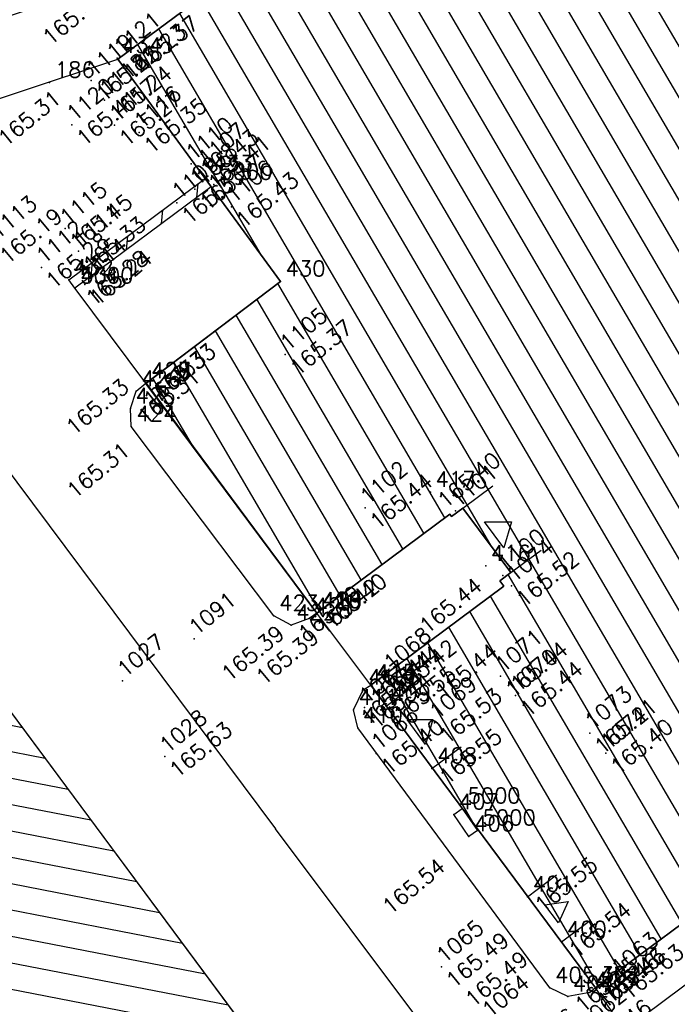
# Model space of a CAD drawing. Header units: feet. Extents: x 529188 to 529675, y 139816 to 140273.
# Tile 47 of 118: x 529433 to 529445, y 139988 to 140007. Entities that reach past the tile are written whole.
import ezdxf
from ezdxf.enums import TextEntityAlignment as Align

# ---------------------------------------------------------------- set-up
doc = ezdxf.new("R2010")
doc.units = ezdxf.units.FT
doc.header["$LTSCALE"] = 2
doc.header["$MEASUREMENT"] = 0
doc.header["$PDSIZE"] = 0.1
doc.layers.get('0').update_dxf_attribs({"linetype": 'CONTINUOUS'})
for name, color, linetype in [('ARMOIRE', 11, 'CONTINUOUS'), ('BATI', 10, 'CONTINUOUS'), ('BATI-HACHURES', 30, 'CONTINUOUS'), ('BORDURETTE', 20, 'CONTINUOUS'), ('MURS', 1, 'CONTINUOUS'), ('PORTES', 14, 'CONTINUOUS'), ('SOCLES', 13, 'CONTINUOUS'), ('TOPOALT', 3, 'CONTINUOUS'), ('TOPOJIS', 7, 'CONTINUOUS'), ('TOPOJIS-GELE', 7, 'CONTINUOUS'), ('TOPOMAT', 142, 'CONTINUOUS'), ('TROTTOIR', 7, 'CONTINUOUS')]:
    doc.layers.add(name, color=color, linetype=linetype)
doc.styles.get("Standard").update_dxf_attribs({"font": 'ROMANS.SHX'})

# ---------------------------------------------------------------- blocks, each defined once
blk = doc.blocks.new('TCPOINT')
at = {"color": 0}
blk.add_point((0, 0), dxfattribs=at)
at = {"layer": 'TOPOALT'}
blk.add_attdef('ALT', text='', height=0.3, dxfattribs=at).set_placement((0.1, -0.1), align=Align.TOP_LEFT)
at = {"layer": 'TOPOMAT'}
blk.add_attdef('MAT', (0.1, 0.1), '', height=0.3, dxfattribs=at)
blk = doc.blocks.new('*X27')
at = {"color": 0}
for p, q in [((527495.856, 148357.822), (527495.871, 148357.837)), ((527495.856, 148357.787), (527495.895, 148357.825)), ((527495.856, 148357.752), (527495.918, 148357.813)), ((527495.856, 148357.716), (527495.942, 148357.802)), ((527495.856, 148357.681), (527495.965, 148357.79)), ((527495.856, 148357.645), (527495.989, 148357.778)), ((527495.856, 148357.61), (527496.013, 148357.766)), ((527495.856, 148357.575), (527496.036, 148357.754)), ((527495.856, 148357.539), (527496.06, 148357.743)), ((527495.856, 148357.504), (527496.083, 148357.731)), ((527495.856, 148357.469), (527496.107, 148357.719)), ((527495.878, 148357.455), (527496.13, 148357.707)), ((527495.949, 148357.49), (527496.154, 148357.695)), ((527496.02, 148357.526), (527496.178, 148357.684)), ((527496.09, 148357.561), (527496.201, 148357.672)), ((527496.161, 148357.597), (527496.225, 148357.66)), ((527496.232, 148357.632), (527496.248, 148357.648))]:
    blk.add_line(p, q, dxfattribs=at)
blk = doc.blocks.new('320')
for p, q in [((0, 0), (0, -0.7)), ((1, 0), (1, -0.7)), ((0.5, -0.572), (0.3, -0.172)), ((0.3, -0.172), (0.7, -0.172)), ((0.7, -0.172), (0.5, -0.572))]:
    blk.add_line(p, q)
at = {"rotation": 269.9999999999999}
blk.add_blockref('*X27', (-148357.144, 527495.685), dxfattribs=at)

msp = doc.modelspace()

# ---------------------------------------------------------------- hatches: boundary and pattern name
at = {"layer": 'BATI-HACHURES'}
h = msp.add_hatch(dxfattribs=at)
h.set_pattern_fill('ANSI31', color=256, scale=4, angle=36, style=0)
h.set_pattern_definition([(120.33073, (529369.40005, 139849.6858), (-0.4315624, -0.2524953), [])])
edge = h.paths.add_edge_path()
edge.add_line((529449.762, 140017.584), (529450.25, 140016.925))
edge.add_line((529450.25, 140016.925), (529452.038, 140018.235))
edge.add_line((529452.038, 140018.235), (529451.541, 140018.906))
edge.add_line((529451.541, 140018.906), (529461.123, 140026.004))
edge.add_line((529461.123, 140026.004), (529461.486, 140025.492))
edge.add_line((529461.486, 140025.492), (529460.044, 140024.438))
edge.add_line((529460.044, 140024.438), (529468.446, 140013.152))
edge.add_line((529468.446, 140013.152), (529464.219, 140010.192))
edge.add_line((529464.219, 140010.192), (529466.637, 140006.914))
edge.add_line((529466.637, 140006.914), (529467.08, 140007.241))
edge.add_line((529467.08, 140007.241), (529467.224, 140007.043))
edge.add_line((529467.224, 140007.043), (529455.263, 139998.214))
edge.add_line((529455.263, 139998.214), (529454.693, 139998.982))
edge.add_line((529454.693, 139998.982), (529453.629, 139998.192))
edge.add_line((529453.629, 139998.192), (529454.787, 139996.632))
edge.add_line((529454.787, 139996.632), (529443.903, 139988.552))
edge.add_line((529443.903, 139988.552), (529439.564, 139994.392))
edge.add_line((529439.564, 139994.392), (529442.13, 139996.302))
edge.add_line((529442.13, 139996.302), (529442.052, 139996.406))
edge.add_line((529442.052, 139996.406), (529442.269, 139996.567))
edge.add_line((529442.269, 139996.567), (529441.339, 139997.809))
edge.add_line((529441.339, 139997.809), (529441.123, 139997.647))
edge.add_line((529441.123, 139997.647), (529441.087, 139997.695))
edge.add_line((529441.087, 139997.695), (529438.521, 139995.786))
edge.add_line((529438.521, 139995.786), (529435.223, 140000.219))
edge.add_line((529435.223, 140000.219), (529437.819, 140002.186))
edge.add_line((529437.819, 140002.186), (529434.679, 140006.477))
edge.add_line((529434.679, 140006.477), (529442.935, 140012.589))
edge.add_line((529442.935, 140012.589), (529443.738, 140011.504))
edge.add_line((529443.738, 140011.504), (529444.868, 140012.341))
edge.add_line((529444.868, 140012.341), (529444.093, 140013.387))
edge.add_line((529444.093, 140013.387), (529449.76, 140017.586))
h = msp.add_hatch(dxfattribs=at)
h.set_pattern_fill('ANSI31', color=256, scale=5, style=0)
h.set_pattern_definition([(84.33073, (529369.40005, 139849.6858), (-0.621943, 0.0617412), [])])
h.paths.add_polyline_path([(529433.732, 140002.215), (529436.363, 140004.176), (529436.481, 140004.015), (529433.852, 140002.055)])
h = msp.add_hatch(dxfattribs=at)
h.set_pattern_fill('ANSI31', color=256, scale=4, angle=36, style=0)
h.set_pattern_definition([(169.02298, (529575.81883, 139934.26534), (-0.0952077, -0.4908518), [])])
h.paths.add_polyline_path([(529444.168, 139937.919), (529463.76, 139951.856), (529439.17, 139985.045), (529427.27, 140001.077), (529407.852, 139986.541)])

# ---------------------------------------------------------------- linework, layer by layer
at = {"layer": 'ARMOIRE', "flags": 128}
msp.add_lwpolyline([(529441.459, 139991.474), (529441.164, 139991.898), (529441.328, 139992.013), (529441.623, 139991.588)], close=True, dxfattribs=at)
at = {"layer": 'BATI', "flags": 128}
for points in [[(529467.224, 140007.043), (529455.263, 139998.214), (529454.693, 139998.982), (529453.629, 139998.192), (529454.787, 139996.632), (529443.903, 139988.552), (529439.564, 139994.392), (529442.13, 139996.302), (529442.052, 139996.406), (529442.269, 139996.567), (529441.339, 139997.809), (529441.123, 139997.647), (529441.087, 139997.695), (529438.521, 139995.786), (529435.223, 140000.219), (529437.819, 140002.186), (529434.679, 140006.477), (529442.935, 140012.589), (529443.738, 140011.504), (529444.868, 140012.341), (529444.093, 140013.387), (529449.76, 140017.586)], [(529442.935, 140012.589), (529434.679, 140006.477), (529437.819, 140002.186), (529435.224, 140000.22), (529438.521, 139995.786), (529441.087, 139997.695), (529441.123, 139997.647), (529441.339, 139997.809), (529442.269, 139996.567), (529442.052, 139996.406), (529442.13, 139996.302), (529439.564, 139994.392), (529443.903, 139988.552), (529454.787, 139996.632), (529453.629, 139998.192), (529454.653, 139999.031), (529455.263, 139998.214), (529467.226, 140007.04)], [(529439.17, 139985.045), (529427.27, 140001.077)]]:
    msp.add_lwpolyline(points, dxfattribs=at)
at = {"layer": 'BATI'}
msp.add_lwpolyline([(529407.849, 139986.596), (529427.27, 140001.077), (529463.76, 139951.856), (529444.168, 139937.919)], close=True, dxfattribs=at)
at = {"layer": 'BORDURETTE'}
msp.add_line((529441.767, 139986.233), (529437.722, 139991.617), dxfattribs=at)
at = {"layer": 'BORDURETTE', "flags": 128}
msp.add_lwpolyline([(529428.03, 140004.602), (529437.722, 139991.617)], dxfattribs=at)
at = {"layer": 'MURS', "flags": 128}
msp.add_lwpolyline([(529433.732, 140002.215), (529436.363, 140004.176), (529436.481, 140004.015), (529433.852, 140002.055)], close=True, dxfattribs=at)
at = {"layer": 'SOCLES', "flags": 128}
for points in [[(529444.273, 140013.521), (529443.357, 140014.752), (529433.975, 140007.772), (529429.811, 140006.398), (529430.739, 140005.17), (529434.679, 140006.477)], [(529435.222, 140000.222), (529433.854, 140002.048)], [(529439.564, 139994.392), (529438.521, 139995.786)], [(529450.087, 139991.921), (529444.468, 139987.731)], [(529444.468, 139987.731), (529443.903, 139988.552)]]:
    msp.add_lwpolyline(points, dxfattribs=at)
at = {"layer": 'TROTTOIR', "flags": 128}
for points in [[(529438.521, 139995.786), (529438.374, 139995.677), (529438.026, 139995.553), (529437.692, 139995.732), (529434.938, 139999.387), (529434.923, 139999.731), (529435.034, 140000.068), (529435.223, 140000.221)], [(529443.903, 139988.552), (529443.792, 139988.459), (529443.366, 139988.381), (529443.022, 139988.548), (529439.311, 139993.567), (529439.227, 139993.915), (529439.416, 139994.304), (529439.564, 139994.392)]]:
    msp.add_lwpolyline(points, dxfattribs=at)

# ---------------------------------------------------------------- block references
at = {"layer": 'PORTES', "xscale": 1.550846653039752, "yscale": 1.037014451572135, "zscale": 1.037014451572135, "rotation": 126.8160142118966}
msp.add_blockref('320', (529442.269, 139996.567), dxfattribs=at)
at = {"layer": 'PORTES'}
for p, xscale, rotation in [((529440.745, 139992.786), 1.495491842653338, 126.3637585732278), ((529443.246, 139989.437), 1.089324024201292, 126.9405500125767)]:
    msp.add_blockref('320', p, dxfattribs=dict(at, xscale=xscale, rotation=rotation))
at = {"layer": 'TOPOJIS'}
ref = msp.add_blockref('TCPOINT', (529433.975, 140007.772), dxfattribs=at)
ref.add_attrib('MAT', '183', (529434.075, 140007.872), dxfattribs={"layer": 'TOPOMAT', "height": 0.3})
ref.add_attrib('ALT', '165.43', dxfattribs={"layer": 'TOPOALT', "height": 0.3, "rotation": 39.3307}).set_placement((529433.188, 140006.959), align=Align.TOP_LEFT)
ref = msp.add_blockref('TCPOINT', (529434.664, 140006.498), dxfattribs=at)
ref.add_attrib('MAT', '434', (529434.764, 140006.598), dxfattribs={"layer": 'TOPOMAT', "height": 0.3})
ref.add_attrib('ALT', '165.37', dxfattribs={"layer": 'TOPOALT', "height": 0.3, "rotation": 39.3307}).set_placement((529434.994, 140006.452), align=Align.TOP_LEFT)
ref = msp.add_blockref('TCPOINT', (529433.362, 140006.027), dxfattribs=at)
ref.add_attrib('MAT', '186', (529433.462, 140006.127), dxfattribs={"layer": 'TOPOMAT', "height": 0.3})
ref.add_attrib('ALT', '165.31', dxfattribs={"layer": 'TOPOALT', "height": 0.3, "rotation": 39.3307}).set_placement((529432.329, 140005.006), align=Align.TOP_LEFT)
for p, values in [((529436.416, 140004.216), {'MAT': '433'}), ((529436.536, 140004.056), {'MAT': '5000'}), ((529437.819, 140002.186), {'MAT': '430'}), ((529433.852, 140002.055), {'MAT': '5000'}), ((529433.854, 140002.048), {'MAT': '431'}), ((529441.164, 139991.898), {'MAT': '407'}), ((529441.328, 139992.013), {'MAT': '5000'}), ((529441.623, 139991.588), {'MAT': '5000'})]:
    msp.add_blockref('TCPOINT', p, dxfattribs=at).add_auto_attribs(values)
ref = msp.add_blockref('TCPOINT', (529433.732, 140002.215), dxfattribs=at)
ref.add_attrib('MAT', '432', (529433.832, 140002.315), dxfattribs={"layer": 'TOPOMAT', "height": 0.3})
ref.add_attrib('ALT', '165.28', dxfattribs={"layer": 'TOPOALT', "height": 0.3, "rotation": 39.3307}).set_placement((529434.021, 140001.922), align=Align.TOP_LEFT)
ref = msp.add_blockref('TCPOINT', (529435.222, 140000.222), dxfattribs=at)
ref.add_attrib('MAT', '429', (529435.322, 140000.322), dxfattribs={"layer": 'TOPOMAT', "height": 0.3})
ref.add_attrib('ALT', '165.33', dxfattribs={"layer": 'TOPOJIS-GELE', "height": 0.3, "rotation": 39.3307}).set_placement((529435.322, 140000.122), align=Align.TOP_LEFT)
ref = msp.add_blockref('TCPOINT', (529435.223, 140000.221), dxfattribs=at)
ref.add_attrib('MAT', '427', (529435.323, 140000.321), dxfattribs={"layer": 'TOPOMAT', "height": 0.3})
ref.add_attrib('ALT', '165.33', dxfattribs={"layer": 'TOPOJIS-GELE', "height": 0.3, "rotation": 39.3307}).set_placement((529435.323, 140000.121), align=Align.TOP_LEFT)
ref = msp.add_blockref('TCPOINT', (529435.223, 140000.219), dxfattribs=at)
ref.add_attrib('MAT', '428', (529435.323, 140000.319), dxfattribs={"layer": 'TOPOMAT', "height": 0.3})
ref.add_attrib('ALT', '165.33', dxfattribs={"layer": 'TOPOALT', "height": 0.3, "rotation": 39.3307}).set_placement((529433.641, 139999.434), align=Align.TOP_LEFT)
ref = msp.add_blockref('TCPOINT', (529435.034, 140000.068), dxfattribs=at)
ref.add_attrib('MAT', '426', (529435.134, 140000.168), dxfattribs={"layer": 'TOPOMAT', "height": 0.3})
ref.add_attrib('ALT', '165.33', dxfattribs={"layer": 'TOPOJIS-GELE', "height": 0.3, "rotation": 39.3307}).set_placement((529435.134, 139999.968), align=Align.TOP_LEFT)
ref = msp.add_blockref('TCPOINT', (529434.923, 139999.731), dxfattribs=at)
ref.add_attrib('MAT', '425', (529435.023, 139999.831), dxfattribs={"layer": 'TOPOMAT', "height": 0.3})
ref.add_attrib('ALT', '165.31', dxfattribs={"layer": 'TOPOJIS-GELE', "height": 0.3, "rotation": 39.3307}).set_placement((529435.023, 139999.631), align=Align.TOP_LEFT)
ref = msp.add_blockref('TCPOINT', (529434.938, 139999.387), dxfattribs=at)
ref.add_attrib('MAT', '424', (529435.038, 139999.487), dxfattribs={"layer": 'TOPOMAT', "height": 0.3})
ref.add_attrib('ALT', '165.31', dxfattribs={"layer": 'TOPOALT', "height": 0.3, "rotation": 39.3307}).set_placement((529433.66, 139998.209), align=Align.TOP_LEFT)
ref = msp.add_blockref('TCPOINT', (529440.713, 139998.12), dxfattribs=at)
ref.add_attrib('MAT', '417', (529440.813, 139998.22), dxfattribs={"layer": 'TOPOMAT', "height": 0.3})
ref.add_attrib('ALT', '165.40', dxfattribs={"layer": 'TOPOALT', "height": 0.3, "rotation": 39.3307}).set_placement((529440.813, 139998.02), align=Align.TOP_LEFT)
ref = msp.add_blockref('TCPOINT', (529441.783, 139996.696), dxfattribs=at)
ref.add_attrib('MAT', '416', (529441.883, 139996.796), dxfattribs={"layer": 'TOPOMAT', "height": 0.3})
ref.add_attrib('ALT', '165.44', dxfattribs={"layer": 'TOPOALT', "height": 0.3, "rotation": 39.3307}).set_placement((529440.463, 139995.598), align=Align.TOP_LEFT)
ref = msp.add_blockref('TCPOINT', (529438.521, 139995.786), dxfattribs=at)
ref.add_attrib('MAT', '420', (529438.621, 139995.886), dxfattribs={"layer": 'TOPOMAT', "height": 0.3})
ref.add_attrib('ALT', '165.40', dxfattribs={"layer": 'TOPOJIS-GELE', "height": 0.3, "rotation": 39.3307}).set_placement((529438.621, 139995.686), align=Align.TOP_LEFT)
ref = msp.add_blockref('TCPOINT', (529438.521, 139995.786), dxfattribs=at)
ref.add_attrib('MAT', '418', (529438.621, 139995.886), dxfattribs={"layer": 'TOPOMAT', "height": 0.3})
ref.add_attrib('ALT', '165.40', dxfattribs={"layer": 'TOPOALT', "height": 0.3, "rotation": 39.3307}).set_placement((529438.621, 139995.686), align=Align.TOP_LEFT)
ref = msp.add_blockref('TCPOINT', (529438.523, 139995.786), dxfattribs=at)
ref.add_attrib('MAT', '419', (529438.623, 139995.886), dxfattribs={"layer": 'TOPOMAT', "height": 0.3})
ref.add_attrib('ALT', '165.40', dxfattribs={"layer": 'TOPOJIS-GELE', "height": 0.3, "rotation": 39.3307}).set_placement((529438.623, 139995.686), align=Align.TOP_LEFT)
ref = msp.add_blockref('TCPOINT', (529438.374, 139995.677), dxfattribs=at)
ref.add_attrib('MAT', '421', (529438.474, 139995.777), dxfattribs={"layer": 'TOPOMAT', "height": 0.3})
ref.add_attrib('ALT', '165.42', dxfattribs={"layer": 'TOPOJIS-GELE', "height": 0.3, "rotation": 39.3307}).set_placement((529438.474, 139995.577), align=Align.TOP_LEFT)
ref = msp.add_blockref('TCPOINT', (529436.151, 139995.288, 165.391), dxfattribs=at)
ref.add_attrib('MAT', '1091', (529436.201, 139995.338, 165.391), dxfattribs={"layer": 'TOPOMAT', "height": 0.3, "rotation": 39.3307})
ref.add_attrib('ALT', '165.39', dxfattribs={"layer": 'TOPOALT', "height": 0.3, "rotation": 39.3307}).set_placement((529436.641, 139994.676, 165.391), align=Align.TOP_LEFT)
ref = msp.add_blockref('TCPOINT', (529438.026, 139995.553), dxfattribs=at)
ref.add_attrib('MAT', '422', (529438.126, 139995.653), dxfattribs={"layer": 'TOPOMAT', "height": 0.3})
ref.add_attrib('ALT', '165.39', dxfattribs={"layer": 'TOPOJIS-GELE', "height": 0.3, "rotation": 39.3307}).set_placement((529438.126, 139995.453), align=Align.TOP_LEFT)
ref = msp.add_blockref('TCPOINT', (529434.769, 139994.477), dxfattribs=at)
ref.add_attrib('MAT', '1027', (529434.819, 139994.527), dxfattribs={"layer": 'TOPOMAT', "height": 0.3, "rotation": 39.3307})
ref = msp.add_blockref('TCPOINT', (529439.416, 139994.304), dxfattribs=at)
ref.add_attrib('MAT', '412', (529439.516, 139994.404), dxfattribs={"layer": 'TOPOMAT', "height": 0.3})
ref.add_attrib('ALT', '165.44', dxfattribs={"layer": 'TOPOJIS-GELE', "height": 0.3, "rotation": 39.3307}).set_placement((529439.516, 139994.204), align=Align.TOP_LEFT)
ref = msp.add_blockref('TCPOINT', (529439.562, 139994.392), dxfattribs=at)
ref.add_attrib('MAT', '415', (529439.662, 139994.492), dxfattribs={"layer": 'TOPOMAT', "height": 0.3})
ref.add_attrib('ALT', '165.44', dxfattribs={"layer": 'TOPOJIS-GELE', "height": 0.3, "rotation": 39.3307}).set_placement((529439.662, 139994.292), align=Align.TOP_LEFT)
ref = msp.add_blockref('TCPOINT', (529439.564, 139994.392), dxfattribs=at)
ref.add_attrib('MAT', '414', (529439.664, 139994.492), dxfattribs={"layer": 'TOPOMAT', "height": 0.3})
ref.add_attrib('ALT', '165.44', dxfattribs={"layer": 'TOPOALT', "height": 0.3, "rotation": 39.3307}).set_placement((529439.664, 139994.292), align=Align.TOP_LEFT)
ref = msp.add_blockref('TCPOINT', (529439.566, 139994.393), dxfattribs=at)
ref.add_attrib('MAT', '413', (529439.666, 139994.493), dxfattribs={"layer": 'TOPOMAT', "height": 0.3})
ref.add_attrib('ALT', '165.44', dxfattribs={"layer": 'TOPOJIS-GELE', "height": 0.3, "rotation": 39.3307}).set_placement((529439.666, 139994.293), align=Align.TOP_LEFT)
ref = msp.add_blockref('TCPOINT', (529439.227, 139993.915), dxfattribs=at)
ref.add_attrib('MAT', '411', (529439.327, 139994.015), dxfattribs={"layer": 'TOPOMAT', "height": 0.3})
ref.add_attrib('ALT', '165.44', dxfattribs={"layer": 'TOPOJIS-GELE', "height": 0.3, "rotation": 39.3307}).set_placement((529439.327, 139993.815), align=Align.TOP_LEFT)
ref = msp.add_blockref('TCPOINT', (529439.858, 139993.99), dxfattribs=at)
ref.add_attrib('MAT', '409', (529439.958, 139994.09), dxfattribs={"layer": 'TOPOMAT', "height": 0.3})
ref.add_attrib('ALT', '165.55', dxfattribs={"layer": 'TOPOJIS-GELE', "height": 0.3, "rotation": 39.3307}).set_placement((529439.958, 139993.89), align=Align.TOP_LEFT)
ref = msp.add_blockref('TCPOINT', (529440.745, 139992.786), dxfattribs=at)
ref.add_attrib('MAT', '408', (529440.845, 139992.886), dxfattribs={"layer": 'TOPOMAT', "height": 0.3})
ref.add_attrib('ALT', '165.55', dxfattribs={"layer": 'TOPOALT', "height": 0.3, "rotation": 39.3307}).set_placement((529440.845, 139992.686), align=Align.TOP_LEFT)
ref = msp.add_blockref('TCPOINT', (529441.459, 139991.474), dxfattribs=at)
ref.add_attrib('MAT', '406', (529441.559, 139991.574), dxfattribs={"layer": 'TOPOMAT', "height": 0.3})
ref.add_attrib('ALT', '165.54', dxfattribs={"layer": 'TOPOALT', "height": 0.3, "rotation": 39.3307}).set_placement((529439.749, 139990.181), align=Align.TOP_LEFT)
ref = msp.add_blockref('TCPOINT', (529442.591, 139990.308), dxfattribs=at)
ref.add_attrib('MAT', '401', (529442.691, 139990.408), dxfattribs={"layer": 'TOPOMAT', "height": 0.3})
ref.add_attrib('ALT', '165.55', dxfattribs={"layer": 'TOPOALT', "height": 0.3, "rotation": 39.3307}).set_placement((529442.691, 139990.208), align=Align.TOP_LEFT)
ref = msp.add_blockref('TCPOINT', (529443.893, 139988.561), dxfattribs=at)
ref.add_attrib('MAT', '402', (529443.993, 139988.661), dxfattribs={"layer": 'TOPOMAT', "height": 0.3})
ref.add_attrib('ALT', '165.46', dxfattribs={"layer": 'TOPOJIS-GELE', "height": 0.3, "rotation": 39.3307}).set_placement((529443.993, 139988.461), align=Align.TOP_LEFT)
ref = msp.add_blockref('TCPOINT', (529443.903, 139988.552), dxfattribs=at)
ref.add_attrib('MAT', '331', (529444.003, 139988.652), dxfattribs={"layer": 'TOPOMAT', "height": 0.3})
ref.add_attrib('ALT', '165.43', dxfattribs={"layer": 'TOPOALT', "height": 0.3, "rotation": 39.3307}).set_placement((529444.003, 139988.452), align=Align.TOP_LEFT)
ref = msp.add_blockref('TCPOINT', (529443.366, 139988.381), dxfattribs=at)
ref.add_attrib('MAT', '404', (529443.466, 139988.481), dxfattribs={"layer": 'TOPOMAT', "height": 0.3})
ref.add_attrib('ALT', '165.45', dxfattribs={"layer": 'TOPOJIS-GELE', "height": 0.3, "rotation": 39.3307}).set_placement((529443.466, 139988.281), align=Align.TOP_LEFT)
ref = msp.add_blockref('TCPOINT', (529443.792, 139988.459), dxfattribs=at)
ref.add_attrib('MAT', '403', (529443.892, 139988.559), dxfattribs={"layer": 'TOPOMAT', "height": 0.3})
ref.add_attrib('ALT', '165.46', dxfattribs={"layer": 'TOPOJIS-GELE', "height": 0.3, "rotation": 39.3307}).set_placement((529443.892, 139988.359), align=Align.TOP_LEFT)
ref = msp.add_blockref('TCPOINT', (529443.022, 139988.548), dxfattribs=at)
ref.add_attrib('MAT', '405', (529443.122, 139988.648), dxfattribs={"layer": 'TOPOMAT', "height": 0.3})
ref.add_attrib('ALT', '165.46', dxfattribs={"layer": 'TOPOALT', "height": 0.3, "rotation": 39.3307}).set_placement((529442.266, 139987.288), align=Align.TOP_LEFT)
at = {"layer": 'TOPOJIS-GELE'}
ref = msp.add_blockref('TCPOINT', (529434.698, 140006.487, 165.233), dxfattribs=at)
ref.add_attrib('MAT', '1121', (529434.748, 140006.537, 165.233), dxfattribs={"layer": 'TOPOMAT', "height": 0.3, "rotation": 39.3307})
ref.add_attrib('ALT', '165.23', dxfattribs={"layer": 'TOPOALT', "height": 0.3, "rotation": 39.3307}).set_placement((529434.748, 140006.287, 165.233), align=Align.TOP_LEFT)
ref = msp.add_blockref('TCPOINT', (529434.167, 140006.067, 165.225), dxfattribs=at)
ref.add_attrib('MAT', '1119', (529434.217, 140006.117, 165.225), dxfattribs={"layer": 'TOPOMAT', "height": 0.3, "rotation": 39.3307})
ref.add_attrib('ALT', '165.22', dxfattribs={"layer": 'TOPOALT', "height": 0.3, "rotation": 39.3307}).set_placement((529434.217, 140005.867, 165.225), align=Align.TOP_LEFT)
ref = msp.add_blockref('TCPOINT', (529434.425, 140005.688, 165.239), dxfattribs=at)
ref.add_attrib('MAT', '1118', (529434.475, 140005.738, 165.239), dxfattribs={"layer": 'TOPOMAT', "height": 0.3, "rotation": 39.3307})
ref.add_attrib('ALT', '165.24', dxfattribs={"layer": 'TOPOALT', "height": 0.3, "rotation": 39.3307}).set_placement((529434.475, 140005.488, 165.239), align=Align.TOP_LEFT)
ref = msp.add_blockref('TCPOINT', (529433.793, 140005.211, 165.411), dxfattribs=at)
ref.add_attrib('MAT', '1120', (529433.843, 140005.261, 165.411), dxfattribs={"layer": 'TOPOMAT', "height": 0.3, "rotation": 39.3307})
ref.add_attrib('ALT', '165.41', dxfattribs={"layer": 'TOPOALT', "height": 0.3, "rotation": 39.3307}).set_placement((529433.843, 140005.011, 165.411), align=Align.TOP_LEFT)
ref = msp.add_blockref('TCPOINT', (529434.616, 140005.202, 165.267), dxfattribs=at)
ref.add_attrib('MAT', '1117', (529434.666, 140005.252, 165.267), dxfattribs={"layer": 'TOPOMAT', "height": 0.3, "rotation": 39.3307})
ref.add_attrib('ALT', '165.27', dxfattribs={"layer": 'TOPOALT', "height": 0.3, "rotation": 39.3307}).set_placement((529434.666, 140005.002, 165.267), align=Align.TOP_LEFT)
ref = msp.add_blockref('TCPOINT', (529435.093, 140005.063, 165.351), dxfattribs=at)
ref.add_attrib('MAT', '1116', (529435.143, 140005.113, 165.351), dxfattribs={"layer": 'TOPOMAT', "height": 0.3, "rotation": 39.3307})
ref.add_attrib('ALT', '165.35', dxfattribs={"layer": 'TOPOALT', "height": 0.3, "rotation": 39.3307}).set_placement((529435.143, 140004.863, 165.351), align=Align.TOP_LEFT)
ref = msp.add_blockref('TCPOINT', (529436.093, 140004.456, 165.434), dxfattribs=at)
ref.add_attrib('MAT', '1110', (529436.143, 140004.506, 165.434), dxfattribs={"layer": 'TOPOMAT', "height": 0.3, "rotation": 39.3307})
ref.add_attrib('ALT', '165.43', dxfattribs={"layer": 'TOPOALT', "height": 0.3, "rotation": 39.3307}).set_placement((529436.143, 140004.256, 165.434), align=Align.TOP_LEFT)
ref = msp.add_blockref('TCPOINT', (529436.333, 140004.343, 165.415), dxfattribs=at)
ref.add_attrib('MAT', '1107', (529436.383, 140004.393, 165.415), dxfattribs={"layer": 'TOPOMAT', "height": 0.3, "rotation": 39.3307})
ref.add_attrib('ALT', '165.41', dxfattribs={"layer": 'TOPOALT', "height": 0.3, "rotation": 39.3307}).set_placement((529436.383, 140004.143, 165.415), align=Align.TOP_LEFT)
ref = msp.add_blockref('TCPOINT', (529436.169, 140003.966, 165.371), dxfattribs=at)
ref.add_attrib('MAT', '1108', (529436.219, 140004.016, 165.371), dxfattribs={"layer": 'TOPOMAT', "height": 0.3, "rotation": 39.3307})
ref.add_attrib('ALT', '165.37', dxfattribs={"layer": 'TOPOALT', "height": 0.3, "rotation": 39.3307}).set_placement((529436.219, 140003.766, 165.371), align=Align.TOP_LEFT)
ref = msp.add_blockref('TCPOINT', (529435.822, 140003.706, 165.334), dxfattribs=at)
ref.add_attrib('MAT', '1109', (529435.872, 140003.756, 165.334), dxfattribs={"layer": 'TOPOMAT', "height": 0.3, "rotation": 39.3307})
ref.add_attrib('ALT', '165.33', dxfattribs={"layer": 'TOPOALT', "height": 0.3, "rotation": 39.3307}).set_placement((529435.872, 140003.506, 165.334), align=Align.TOP_LEFT)
ref = msp.add_blockref('TCPOINT', (529436.872, 140003.627, 165.429), dxfattribs=at)
ref.add_attrib('MAT', '1106', (529436.922, 140003.677, 165.429), dxfattribs={"layer": 'TOPOMAT', "height": 0.3, "rotation": 39.3307})
ref.add_attrib('ALT', '165.43', dxfattribs={"layer": 'TOPOALT', "height": 0.3, "rotation": 39.3307}).set_placement((529436.922, 140003.427, 165.429), align=Align.TOP_LEFT)
ref = msp.add_blockref('TCPOINT', (529433.661, 140003.206, 165.448), dxfattribs=at)
ref.add_attrib('MAT', '1115', (529433.711, 140003.256, 165.448), dxfattribs={"layer": 'TOPOMAT', "height": 0.3, "rotation": 39.3307})
ref.add_attrib('ALT', '165.45', dxfattribs={"layer": 'TOPOALT', "height": 0.3, "rotation": 39.3307}).set_placement((529433.711, 140003.006, 165.448), align=Align.TOP_LEFT)
ref = msp.add_blockref('TCPOINT', (529432.307, 140002.935, 165.193), dxfattribs=at)
ref.add_attrib('MAT', '1113', (529432.357, 140002.985, 165.193), dxfattribs={"layer": 'TOPOMAT', "height": 0.3, "rotation": 39.3307})
ref.add_attrib('ALT', '165.19', dxfattribs={"layer": 'TOPOALT', "height": 0.3, "rotation": 39.3307}).set_placement((529432.357, 140002.735, 165.193), align=Align.TOP_LEFT)
ref = msp.add_blockref('TCPOINT', (529433.921, 140002.772, 165.326), dxfattribs=at)
ref.add_attrib('MAT', '1111', (529433.971, 140002.822, 165.326), dxfattribs={"layer": 'TOPOMAT', "height": 0.3, "rotation": 39.3307})
ref.add_attrib('ALT', '165.33', dxfattribs={"layer": 'TOPOALT', "height": 0.3, "rotation": 39.3307}).set_placement((529433.971, 140002.572, 165.326), align=Align.TOP_LEFT)
ref = msp.add_blockref('TCPOINT', (529433.204, 140002.459, 165.282), dxfattribs=at)
ref.add_attrib('MAT', '1112', (529433.254, 140002.509, 165.282), dxfattribs={"layer": 'TOPOMAT', "height": 0.3, "rotation": 39.3307})
ref.add_attrib('ALT', '165.28', dxfattribs={"layer": 'TOPOALT', "height": 0.3, "rotation": 39.3307}).set_placement((529433.254, 140002.259, 165.282), align=Align.TOP_LEFT)
ref = msp.add_blockref('TCPOINT', (529434.046, 140002.129, 165.238), dxfattribs=at)
ref.add_attrib('MAT', '1114', (529434.096, 140002.179, 165.238), dxfattribs={"layer": 'TOPOMAT', "height": 0.3, "rotation": 39.3307})
ref.add_attrib('ALT', '165.24', dxfattribs={"layer": 'TOPOALT', "height": 0.3, "rotation": 39.3307}).set_placement((529434.096, 140001.929, 165.238), align=Align.TOP_LEFT)
ref = msp.add_blockref('TCPOINT', (529437.912, 140000.778, 165.369), dxfattribs=at)
ref.add_attrib('MAT', '1105', (529437.962, 140000.828, 165.369), dxfattribs={"layer": 'TOPOMAT', "height": 0.3, "rotation": 39.3307})
ref.add_attrib('ALT', '165.37', dxfattribs={"layer": 'TOPOALT', "height": 0.3, "rotation": 39.3307}).set_placement((529437.962, 140000.578, 165.369), align=Align.TOP_LEFT)
ref = msp.add_blockref('TCPOINT', (529439.456, 139997.814, 165.44), dxfattribs=at)
ref.add_attrib('MAT', '1102', (529439.506, 139997.864, 165.44), dxfattribs={"layer": 'TOPOMAT', "height": 0.3, "rotation": 39.3307})
ref.add_attrib('ALT', '165.44', dxfattribs={"layer": 'TOPOALT', "height": 0.3, "rotation": 39.3307}).set_placement((529439.506, 139997.614, 165.44), align=Align.TOP_LEFT)
ref = msp.add_blockref('TCPOINT', (529441.199, 139997.757), dxfattribs=at)
ref.add_attrib('MAT', '1101', (529441.249, 139997.807), dxfattribs={"layer": 'TOPOMAT', "height": 0.3, "rotation": 39.3307})
ref = msp.add_blockref('TCPOINT', (529442.115, 139996.508), dxfattribs=at)
ref.add_attrib('MAT', '1100', (529442.165, 139996.558), dxfattribs={"layer": 'TOPOMAT', "height": 0.3, "rotation": 39.3307})
ref = msp.add_blockref('TCPOINT', (529442.282, 139996.31, 165.523), dxfattribs=at)
ref.add_attrib('MAT', '1074', (529442.332, 139996.36, 165.523), dxfattribs={"layer": 'TOPOMAT', "height": 0.3, "rotation": 39.3307})
ref.add_attrib('ALT', '165.52', dxfattribs={"layer": 'TOPOALT', "height": 0.3, "rotation": 39.3307}).set_placement((529442.332, 139996.11, 165.523), align=Align.TOP_LEFT)
ref = msp.add_blockref('TCPOINT', (529437.692, 139995.732), dxfattribs=at)
ref.add_attrib('MAT', '423', (529437.792, 139995.832), dxfattribs={"layer": 'TOPOMAT', "height": 0.3})
ref.add_attrib('ALT', '165.39', dxfattribs={"layer": 'TOPOALT', "height": 0.3, "rotation": 39.3307}).set_placement((529437.307, 139994.607), align=Align.TOP_LEFT)
ref = msp.add_blockref('TCPOINT', (529439.913, 139994.606, 165.423), dxfattribs=at)
ref.add_attrib('MAT', '1068', (529439.963, 139994.656, 165.423), dxfattribs={"layer": 'TOPOMAT', "height": 0.3, "rotation": 39.3307})
ref.add_attrib('ALT', '165.42', dxfattribs={"layer": 'TOPOALT', "height": 0.3, "rotation": 39.3307}).set_placement((529439.963, 139994.406, 165.423), align=Align.TOP_LEFT)
ref = msp.add_blockref('TCPOINT', (529442.069, 139994.569, 165.442), dxfattribs=at)
ref.add_attrib('MAT', '1071', (529442.119, 139994.619, 165.442), dxfattribs={"layer": 'TOPOMAT', "height": 0.3, "rotation": 39.3307})
ref.add_attrib('ALT', '165.44', dxfattribs={"layer": 'TOPOALT', "height": 0.3, "rotation": 39.3307}).set_placement((529442.119, 139994.369, 165.442), align=Align.TOP_LEFT)
ref = msp.add_blockref('TCPOINT', (529439.311, 139993.567), dxfattribs=at)
ref.add_attrib('MAT', '410', (529439.411, 139993.667), dxfattribs={"layer": 'TOPOMAT', "height": 0.3})
ref.add_attrib('ALT', '165.44', dxfattribs={"layer": 'TOPOALT', "height": 0.3, "rotation": 39.3307}).set_placement((529440.766, 139994.329), align=Align.TOP_LEFT)
ref = msp.add_blockref('TCPOINT', (529442.359, 139994.191, 165.445), dxfattribs=at)
ref.add_attrib('MAT', '1070', (529442.409, 139994.241, 165.445), dxfattribs={"layer": 'TOPOMAT', "height": 0.3, "rotation": 39.3307})
ref.add_attrib('ALT', '165.44', dxfattribs={"layer": 'TOPOALT', "height": 0.3, "rotation": 39.3307}).set_placement((529442.409, 139993.991, 165.445), align=Align.TOP_LEFT)
ref = msp.add_blockref('TCPOINT', (529439.44, 139993.964, 165.44), dxfattribs=at)
ref.add_attrib('MAT', '1067', (529439.49, 139994.014, 165.44), dxfattribs={"layer": 'TOPOMAT', "height": 0.3, "rotation": 39.3307})
ref.add_attrib('ALT', '165.44', dxfattribs={"layer": 'TOPOALT', "height": 0.3, "rotation": 39.3307}).set_placement((529439.49, 139993.764, 165.44), align=Align.TOP_LEFT)
ref = msp.add_blockref('TCPOINT', (529440.796, 139993.665, 165.533), dxfattribs=at)
ref.add_attrib('MAT', '1069', (529440.846, 139993.715, 165.533), dxfattribs={"layer": 'TOPOMAT', "height": 0.3, "rotation": 39.3307})
ref.add_attrib('ALT', '165.53', dxfattribs={"layer": 'TOPOALT', "height": 0.3, "rotation": 39.3307}).set_placement((529440.846, 139993.465, 165.533), align=Align.TOP_LEFT)
ref = msp.add_blockref('TCPOINT', (529443.793, 139993.468, 165.412), dxfattribs=at)
ref.add_attrib('MAT', '1073', (529443.843, 139993.518, 165.412), dxfattribs={"layer": 'TOPOMAT', "height": 0.3, "rotation": 39.3307})
ref.add_attrib('ALT', '165.41', dxfattribs={"layer": 'TOPOALT', "height": 0.3, "rotation": 39.3307}).set_placement((529443.843, 139993.268, 165.412), align=Align.TOP_LEFT)
ref = msp.add_blockref('TCPOINT', (529435.588, 139993.014, 165.63), dxfattribs=at)
ref.add_attrib('MAT', '1028', (529435.638, 139993.064, 165.63), dxfattribs={"layer": 'TOPOMAT', "height": 0.3, "rotation": 39.3307})
ref.add_attrib('ALT', '165.63', dxfattribs={"layer": 'TOPOALT', "height": 0.3, "rotation": 39.3307}).set_placement((529435.638, 139992.814, 165.63), align=Align.TOP_LEFT)
ref = msp.add_blockref('TCPOINT', (529439.67, 139993.072, 165.4), dxfattribs=at)
ref.add_attrib('MAT', '1066', (529439.72, 139993.122, 165.4), dxfattribs={"layer": 'TOPOMAT', "height": 0.3, "rotation": 39.3307})
ref.add_attrib('ALT', '165.40', dxfattribs={"layer": 'TOPOALT', "height": 0.3, "rotation": 39.3307}).set_placement((529439.72, 139992.872, 165.4), align=Align.TOP_LEFT)
ref = msp.add_blockref('TCPOINT', (529444.1, 139993.077, 165.4), dxfattribs=at)
ref.add_attrib('MAT', '1072', (529444.15, 139993.127, 165.4), dxfattribs={"layer": 'TOPOMAT', "height": 0.3, "rotation": 39.3307})
ref.add_attrib('ALT', '165.40', dxfattribs={"layer": 'TOPOALT', "height": 0.3, "rotation": 39.3307}).set_placement((529444.15, 139992.877, 165.4), align=Align.TOP_LEFT)
ref = msp.add_blockref('TCPOINT', (529443.246, 139989.437), dxfattribs=at)
ref.add_attrib('MAT', '400', (529443.346, 139989.537), dxfattribs={"layer": 'TOPOMAT', "height": 0.3})
ref.add_attrib('ALT', '165.54', dxfattribs={"layer": 'TOPOALT', "height": 0.3, "rotation": 39.3307}).set_placement((529443.346, 139989.337), align=Align.TOP_LEFT)
ref = msp.add_blockref('TCPOINT', (529440.929, 139988.954, 165.488), dxfattribs=at)
ref.add_attrib('MAT', '1065', (529440.979, 139989.004, 165.488), dxfattribs={"layer": 'TOPOMAT', "height": 0.3, "rotation": 39.3307})
ref.add_attrib('ALT', '165.49', dxfattribs={"layer": 'TOPOALT', "height": 0.3, "rotation": 39.3307}).set_placement((529440.979, 139988.754, 165.488), align=Align.TOP_LEFT)
ref = msp.add_blockref('TCPOINT', (529444.308, 139988.723, 165.627), dxfattribs=at)
ref.add_attrib('MAT', '1063', (529444.358, 139988.773, 165.627), dxfattribs={"layer": 'TOPOMAT', "height": 0.3, "rotation": 39.3307})
ref.add_attrib('ALT', '165.63', dxfattribs={"layer": 'TOPOALT', "height": 0.3, "rotation": 39.3307}).set_placement((529444.358, 139988.523, 165.627), align=Align.TOP_LEFT)
ref = msp.add_blockref('TCPOINT', (529441.813, 139987.905, 165.487), dxfattribs=at)
ref.add_attrib('MAT', '1064', (529441.863, 139987.955, 165.487), dxfattribs={"layer": 'TOPOMAT', "height": 0.3, "rotation": 39.3307})
ref.add_attrib('ALT', '165.49', dxfattribs={"layer": 'TOPOALT', "height": 0.3, "rotation": 39.3307}).set_placement((529441.347, 139988.389, 165.487), align=Align.TOP_LEFT)
ref = msp.add_blockref('TCPOINT', (529443.681, 139987.662, 165.455), dxfattribs=at)
ref.add_attrib('MAT', '1062', (529443.731, 139987.712, 165.455), dxfattribs={"layer": 'TOPOMAT', "height": 0.3, "rotation": 39.3307})
ref.add_attrib('ALT', '165.46', dxfattribs={"layer": 'TOPOALT', "height": 0.3, "rotation": 39.3307}).set_placement((529443.731, 139987.462, 165.455), align=Align.TOP_LEFT)

doc.saveas('drawing.dxf')
